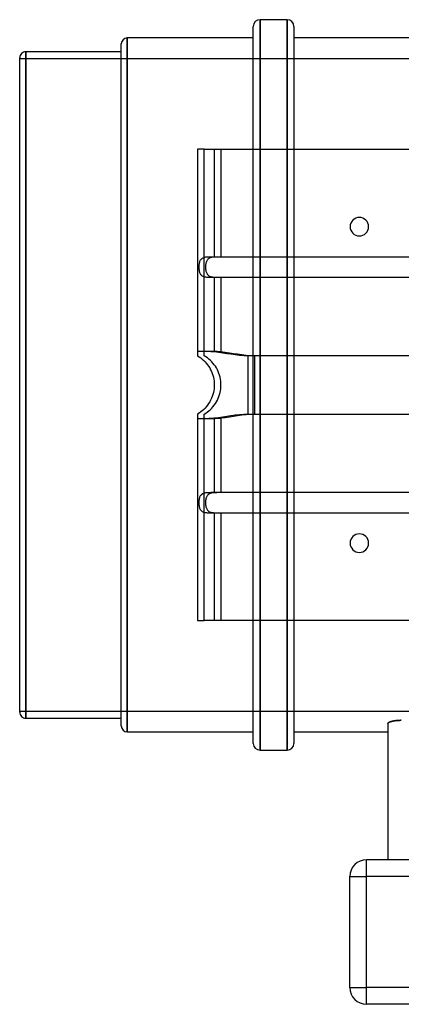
# Model space of a CAD drawing. Header units: millimetres. Extents: x -151 to 151, y -184 to 108.
# Tile 1 of 2: x -151 to -38, y -184 to 108. Entities that reach past the tile are written whole.
import ezdxf

# ---------------------------------------------------------------- set-up
doc = ezdxf.new("R2010")
doc.units = ezdxf.units.MM
doc.layers.add('HIDDEN', color=7, linetype='Continuous')
doc.layers.add('THICK', color=7, linetype='Continuous')

msp = doc.modelspace()

# ---------------------------------------------------------------- linework, layer by layer
at = {"layer": 'HIDDEN'}
for p, q in [((-79.54, 108.5), (-79.54, 0)), ((-71.46, 108.5), (-71.46, 0)), ((-119, 0), (-119, 103.08)), ((-151, 97), (151, 97)), ((-149.2, 0), (-149.2, 99)), ((-96.15, 70), (-98.15, 70)), ((-98.15, 70), (-98.15, 8.66)), ((-98.15, 70), (-98.15, 70)), ((-96.15, 8.66), (-96.15, 70)), ((-96.15, 70), (-91.15, 70)), ((-96.15, 70), (-96.15, 70)), ((-93.15, 70), (-93.15, 38)), ((-91.15, 70), (-91.15, 38)), ((-91.15, 70), (91.15, 70)), ((-97.72, 35.39), (-97.73, 35.13)), ((-97.73, 35.13), (-97.73, 34.87)), ((-97.7, 35.66), (-97.72, 35.39)), ((-97.67, 35.92), (-97.7, 35.66)), ((-97.62, 36.17), (-97.67, 35.92)), ((-97.56, 36.41), (-97.62, 36.17)), ((-97.49, 36.64), (-97.56, 36.41)), ((-97.4, 36.84), (-97.49, 36.64)), ((-97.3, 37.03), (-97.4, 36.84)), ((-97.18, 37.2), (-97.3, 37.03)), ((-97.04, 37.35), (-97.18, 37.2)), ((-96.88, 37.49), (-97.04, 37.35)), ((-96.71, 37.6), (-96.88, 37.49)), ((-96.53, 37.69), (-96.71, 37.6)), ((-96.35, 37.77), (-96.53, 37.69)), ((-96.15, 37.83), (-96.35, 37.77)), ((-95.93, 37.88), (-96.15, 37.83)), ((-95.71, 37.92), (-95.93, 37.88)), ((-95.72, 35.39), (-95.73, 35.13)), ((-95.73, 35.13), (-95.73, 34.87)), ((-95.7, 35.66), (-95.72, 35.39)), ((-95.48, 37.94), (-95.71, 37.92)), ((-95.67, 35.92), (-95.7, 35.66)), ((-95.62, 36.17), (-95.67, 35.92)), ((-95.56, 36.41), (-95.62, 36.17)), ((-95.49, 36.64), (-95.56, 36.41)), ((-95.4, 36.84), (-95.49, 36.64)), ((-95.23, 37.97), (-95.48, 37.94)), ((-95.3, 37.03), (-95.4, 36.84)), ((-95.18, 37.2), (-95.3, 37.03)), ((-94.99, 37.98), (-95.23, 37.97)), ((-95.04, 37.35), (-95.18, 37.2)), ((-94.88, 37.49), (-95.04, 37.35)), ((-94.73, 37.99), (-94.99, 37.98)), ((-94.71, 37.6), (-94.88, 37.49)), ((-94.47, 37.99), (-94.73, 37.99)), ((-94.53, 37.69), (-94.71, 37.6)), ((-94.35, 37.77), (-94.53, 37.69)), ((-94.21, 38), (-94.47, 37.99)), ((-94.15, 37.83), (-94.35, 37.77)), ((-93.94, 38), (-94.21, 38)), ((-93.93, 37.88), (-94.15, 37.83)), ((-93.67, 38), (-93.94, 38)), ((-93.71, 37.92), (-93.93, 37.88)), ((-93.48, 37.94), (-93.71, 37.92)), ((-93.41, 38), (-93.67, 38)), ((-93.23, 37.97), (-93.48, 37.94)), ((-93.15, 38), (-93.41, 38)), ((-92.99, 37.98), (-93.23, 37.97)), ((93.15, 38), (-93.15, 38)), ((-92.73, 37.99), (-92.99, 37.98)), ((-92.47, 37.99), (-92.73, 37.99)), ((-92.21, 38), (-92.47, 37.99)), ((-91.94, 38), (-92.21, 38)), ((-91.67, 38), (-91.94, 38)), ((-91.41, 38), (-91.67, 38)), ((-91.15, 38), (-91.41, 38)), ((91.15, 38), (-91.15, 38)), ((-97.73, 34.87), (-97.72, 34.61)), ((-97.72, 34.61), (-97.7, 34.35)), ((-97.7, 34.35), (-97.67, 34.09)), ((-97.67, 34.09), (-97.62, 33.84)), ((-97.62, 33.84), (-97.56, 33.6)), ((-97.56, 33.6), (-97.49, 33.37)), ((-97.49, 33.37), (-97.4, 33.17)), ((-97.4, 33.17), (-97.3, 32.98)), ((-97.3, 32.98), (-97.19, 32.81)), ((-97.19, 32.81), (-97.05, 32.66)), ((-97.05, 32.66), (-96.9, 32.52)), ((-96.9, 32.52), (-96.72, 32.4)), ((-96.72, 32.4), (-96.54, 32.31)), ((-96.54, 32.31), (-96.35, 32.23)), ((-96.35, 32.23), (-96.15, 32.17)), ((-95.73, 34.87), (-95.72, 34.61)), ((-95.72, 34.61), (-95.7, 34.35)), ((-95.7, 34.35), (-95.67, 34.09)), ((-95.67, 34.09), (-95.62, 33.84)), ((-95.62, 33.84), (-95.56, 33.6)), ((-95.56, 33.6), (-95.49, 33.37)), ((-95.49, 33.37), (-95.4, 33.17)), ((-95.4, 33.17), (-95.3, 32.98)), ((-95.3, 32.98), (-95.19, 32.81)), ((-95.19, 32.81), (-95.05, 32.66)), ((-95.05, 32.66), (-94.9, 32.52)), ((-94.9, 32.52), (-94.72, 32.4)), ((-94.72, 32.4), (-94.54, 32.31)), ((-94.54, 32.31), (-94.35, 32.23)), ((-94.35, 32.23), (-94.15, 32.17)), ((-96.15, 32.17), (-95.94, 32.12)), ((-95.94, 32.12), (-95.72, 32.09)), ((-95.72, 32.09), (-95.48, 32.06)), ((-95.48, 32.06), (-95.24, 32.04)), ((-95.24, 32.04), (-94.99, 32.02)), ((-94.99, 32.02), (-94.73, 32.01)), ((-94.73, 32.01), (-94.47, 32.01)), ((-94.47, 32.01), (-94.21, 32)), ((-94.21, 32), (-93.94, 32)), ((-94.15, 32.17), (-93.94, 32.12)), ((-93.94, 32.12), (-93.72, 32.09)), ((-93.94, 32), (-93.68, 32)), ((-93.72, 32.09), (-93.48, 32.06)), ((-93.68, 32), (-93.41, 32)), ((-93.48, 32.06), (-93.24, 32.04)), ((-93.41, 32), (-93.15, 32)), ((-93.24, 32.04), (-92.99, 32.02)), ((-93.15, 32), (93.15, 32)), ((-93.15, 32), (-93.15, 9.8)), ((-92.99, 32.02), (-92.73, 32.01)), ((-92.73, 32.01), (-92.47, 32.01)), ((-92.47, 32.01), (-92.21, 32)), ((-92.21, 32), (-91.94, 32)), ((-91.94, 32), (-91.68, 32)), ((-91.68, 32), (-91.41, 32)), ((-91.41, 32), (-91.15, 32)), ((-91.15, 32), (91.15, 32)), ((-91.15, 32), (-91.15, 9.8)), ((-98.14, 9.83), (-98.15, 9.8)), ((-98.13, 9.85), (-98.14, 9.83)), ((-98.1, 9.87), (-98.13, 9.85)), ((-98.07, 9.88), (-98.1, 9.87)), ((-98.02, 9.9), (-98.07, 9.88)), ((-97.97, 9.91), (-98.02, 9.9)), ((-97.91, 9.92), (-97.97, 9.91)), ((-97.83, 9.93), (-97.91, 9.92)), ((-97.75, 9.94), (-97.83, 9.93)), ((-97.65, 9.94), (-97.75, 9.94)), ((-97.55, 9.95), (-97.65, 9.94)), ((-97.44, 9.95), (-97.55, 9.95)), ((-97.32, 9.96), (-97.44, 9.95)), ((-97.19, 9.96), (-97.32, 9.96)), ((-97.06, 9.96), (-97.19, 9.96)), ((-96.91, 9.96), (-97.06, 9.96)), ((-96.76, 9.96), (-96.91, 9.96)), ((-96.6, 9.96), (-96.76, 9.96)), ((-96.44, 9.96), (-96.6, 9.96)), ((-96.26, 9.96), (-96.44, 9.96)), ((-96.09, 9.96), (-96.26, 9.96)), ((-96.14, 9.83), (-96.15, 9.8)), ((-96.13, 9.85), (-96.14, 9.83)), ((-96.1, 9.87), (-96.13, 9.85)), ((-96.07, 9.88), (-96.1, 9.87)), ((-95.9, 9.96), (-96.09, 9.96)), ((-96.02, 9.9), (-96.07, 9.88)), ((-95.97, 9.91), (-96.02, 9.9)), ((-95.91, 9.92), (-95.97, 9.91)), ((-95.83, 9.93), (-95.91, 9.92)), ((-95.71, 9.95), (-95.9, 9.96)), ((-95.75, 9.94), (-95.83, 9.93)), ((-95.65, 9.94), (-95.75, 9.94)), ((-95.52, 9.95), (-95.71, 9.95)), ((-95.55, 9.95), (-95.65, 9.94)), ((-95.44, 9.95), (-95.55, 9.95)), ((-95.32, 9.94), (-95.52, 9.95)), ((-95.32, 9.96), (-95.44, 9.95)), ((-95.19, 9.96), (-95.32, 9.96)), ((-95.11, 9.94), (-95.32, 9.94)), ((-95.06, 9.96), (-95.19, 9.96)), ((-94.9, 9.93), (-95.11, 9.94)), ((-94.91, 9.96), (-95.06, 9.96)), ((-94.76, 9.96), (-94.91, 9.96)), ((-94.69, 9.92), (-94.9, 9.93)), ((-94.6, 9.96), (-94.76, 9.96)), ((-94.48, 9.91), (-94.69, 9.92)), ((-94.44, 9.96), (-94.6, 9.96)), ((-94.26, 9.9), (-94.48, 9.91)), ((-94.26, 9.96), (-94.44, 9.96)), ((-94.09, 9.96), (-94.26, 9.96)), ((-94.04, 9.88), (-94.26, 9.9)), ((-93.9, 9.96), (-94.09, 9.96)), ((-93.82, 9.87), (-94.04, 9.88)), ((-93.71, 9.95), (-93.9, 9.96)), ((-93.6, 9.85), (-93.82, 9.87)), ((-93.52, 9.95), (-93.71, 9.95)), ((-93.37, 9.83), (-93.6, 9.85)), ((-93.32, 9.94), (-93.52, 9.95)), ((-93.15, 9.8), (-93.37, 9.83)), ((-93.11, 9.94), (-93.32, 9.94)), ((-91.87, 9.64), (-93.15, 9.8)), ((-92.9, 9.93), (-93.11, 9.94)), ((-92.69, 9.92), (-92.9, 9.93)), ((-92.48, 9.91), (-92.69, 9.92)), ((-92.26, 9.9), (-92.48, 9.91)), ((-92.04, 9.88), (-92.26, 9.9)), ((-91.82, 9.87), (-92.04, 9.88)), ((-90.64, 9.46), (-91.87, 9.64)), ((-91.6, 9.85), (-91.82, 9.87)), ((-91.37, 9.83), (-91.6, 9.85)), ((-91.15, 9.8), (-91.37, 9.83)), ((-89.87, 9.64), (-91.15, 9.8)), ((-89.44, 9.28), (-90.64, 9.46)), ((-88.64, 9.46), (-89.87, 9.64)), ((-88.19, 9.09), (-89.44, 9.28)), ((-87.44, 9.28), (-88.64, 9.46)), ((-86.91, 8.91), (-88.19, 9.09)), ((-86.19, 9.09), (-87.44, 9.28)), ((-85.62, 8.77), (-86.91, 8.91)), ((-84.91, 8.91), (-86.19, 9.09)), ((-83.62, 8.77), (-84.91, 8.91)), ((-98.15, 8.66), (-97.65, 8.35)), ((-98.15, 8.66), (-98.15, 8.66)), ((-97.65, 8.35), (-97.17, 8.02)), ((-97.17, 8.02), (-96.72, 7.66)), ((-96.72, 7.66), (-96.29, 7.28)), ((-96.29, 7.28), (-95.89, 6.88)), ((-95.65, 8.35), (-96.15, 8.66)), ((-96.15, 8.66), (-96.15, 8.66)), ((-95.89, 6.88), (-95.52, 6.46)), ((-95.17, 8.02), (-95.65, 8.35)), ((-95.52, 6.46), (-95.16, 6.01)), ((-94.72, 7.66), (-95.17, 8.02)), ((-95.16, 6.01), (-94.82, 5.53)), ((-94.29, 7.28), (-94.72, 7.66)), ((-93.89, 6.88), (-94.29, 7.28)), ((-93.52, 6.46), (-93.89, 6.88)), ((-93.16, 6.01), (-93.52, 6.46)), ((-92.82, 5.53), (-93.16, 6.01)), ((-84.36, 8.69), (-85.62, 8.77)), ((-83.15, 8.66), (-84.36, 8.69)), ((-82.36, 8.69), (-83.62, 8.77)), ((83.15, 8.66), (-83.15, 8.66)), ((-83.15, 8.66), (-83.15, 0)), ((-81.15, 8.66), (-82.36, 8.69)), ((81.15, 8.66), (-81.15, 8.66)), ((-81.15, 8.66), (-81.15, 0)), ((-94.82, 5.53), (-94.51, 5.03)), ((-94.51, 5.03), (-94.22, 4.51)), ((-94.22, 4.51), (-93.97, 3.97)), ((-93.97, 3.97), (-93.75, 3.42)), ((-93.75, 3.42), (-93.57, 2.86)), ((-92.51, 5.03), (-92.82, 5.53)), ((-92.22, 4.51), (-92.51, 5.03)), ((-91.97, 3.97), (-92.22, 4.51)), ((-91.75, 3.42), (-91.97, 3.97)), ((-91.57, 2.86), (-91.75, 3.42)), ((-93.57, 2.86), (-93.42, 2.29)), ((-93.42, 2.29), (-93.3, 1.71)), ((-93.3, 1.71), (-93.21, 1.14)), ((-93.21, 1.14), (-93.17, 0.56)), ((-93.17, 0.56), (-93.15, 0)), ((-91.42, 2.29), (-91.57, 2.86)), ((-91.3, 1.71), (-91.42, 2.29)), ((-91.21, 1.14), (-91.3, 1.71)), ((-91.17, 0.56), (-91.21, 1.14)), ((-91.15, 0), (-91.17, 0.56)), ((-149.2, -99), (-149.2, 0)), ((-119, -103.08), (-119, 0)), ((-93.57, -2.86), (-93.75, -3.42)), ((-93.42, -2.29), (-93.57, -2.86)), ((-93.3, -1.71), (-93.42, -2.29)), ((-93.21, -1.14), (-93.3, -1.71)), ((-93.17, -0.56), (-93.21, -1.14)), ((-93.15, 0), (-93.17, -0.56)), ((-91.75, -3.42), (-91.57, -2.86)), ((-91.57, -2.86), (-91.42, -2.29)), ((-91.42, -2.29), (-91.3, -1.71)), ((-91.3, -1.71), (-91.21, -1.14)), ((-91.21, -1.14), (-91.17, -0.56)), ((-91.17, -0.56), (-91.15, 0)), ((-83.15, 0), (-83.15, -8.66)), ((-81.15, 0), (-81.15, -8.66)), ((-79.54, 0), (-79.54, -108.5)), ((-71.46, 0), (-71.46, -108.5)), ((-94.82, -5.53), (-95.16, -6.01)), ((-94.51, -5.03), (-94.82, -5.53)), ((-94.22, -4.51), (-94.51, -5.03)), ((-93.97, -3.97), (-94.22, -4.51)), ((-93.75, -3.42), (-93.97, -3.97)), ((-93.16, -6.01), (-92.82, -5.53)), ((-92.82, -5.53), (-92.51, -5.03)), ((-92.51, -5.03), (-92.22, -4.51)), ((-92.22, -4.51), (-91.97, -3.97)), ((-91.97, -3.97), (-91.75, -3.42)), ((-97.65, -8.35), (-98.15, -8.66)), ((-98.15, -8.66), (-98.15, -70)), ((-98.15, -8.66), (-98.15, -8.66)), ((-97.17, -8.02), (-97.65, -8.35)), ((-96.72, -7.66), (-97.17, -8.02)), ((-96.29, -7.28), (-96.72, -7.66)), ((-95.89, -6.88), (-96.29, -7.28)), ((-96.15, -8.66), (-95.65, -8.35)), ((-96.15, -70), (-96.15, -8.66)), ((-96.15, -8.66), (-96.15, -8.66)), ((-95.52, -6.46), (-95.89, -6.88)), ((-95.65, -8.35), (-95.17, -8.02)), ((-95.16, -6.01), (-95.52, -6.46)), ((-95.17, -8.02), (-94.72, -7.66)), ((-94.72, -7.66), (-94.29, -7.28)), ((-94.29, -7.28), (-93.89, -6.88)), ((-93.89, -6.88), (-93.52, -6.46)), ((-93.52, -6.46), (-93.16, -6.01)), ((-86.91, -8.91), (-85.62, -8.77)), ((-85.62, -8.77), (-84.36, -8.69)), ((-84.91, -8.91), (-83.62, -8.77)), ((-84.36, -8.69), (-83.15, -8.66)), ((-83.62, -8.77), (-82.36, -8.69)), ((-83.15, -8.66), (83.15, -8.66)), ((-82.36, -8.69), (-81.15, -8.66)), ((-81.15, -8.66), (81.15, -8.66)), ((-98.15, -9.8), (-98.14, -9.83)), ((-98.14, -9.83), (-98.13, -9.85)), ((-98.13, -9.85), (-98.11, -9.87)), ((-98.11, -9.87), (-98.07, -9.88)), ((-98.07, -9.88), (-98.03, -9.9)), ((-98.03, -9.9), (-97.97, -9.91)), ((-97.97, -9.91), (-97.91, -9.92)), ((-97.91, -9.92), (-97.83, -9.93)), ((-97.83, -9.93), (-97.75, -9.94)), ((-97.75, -9.94), (-97.66, -9.94)), ((-97.66, -9.94), (-97.55, -9.95)), ((-97.55, -9.95), (-97.44, -9.95)), ((-97.44, -9.95), (-97.32, -9.96)), ((-97.32, -9.96), (-97.2, -9.96)), ((-97.2, -9.96), (-97.06, -9.96)), ((-97.06, -9.96), (-96.92, -9.96)), ((-96.92, -9.96), (-96.77, -9.96)), ((-96.77, -9.96), (-96.61, -9.96)), ((-96.61, -9.96), (-96.44, -9.96)), ((-96.44, -9.96), (-96.27, -9.96)), ((-96.27, -9.96), (-96.09, -9.96)), ((-96.15, -9.8), (-96.14, -9.83)), ((-96.14, -9.83), (-96.13, -9.85)), ((-96.13, -9.85), (-96.11, -9.87)), ((-96.11, -9.87), (-96.07, -9.88)), ((-96.09, -9.96), (-95.91, -9.96)), ((-96.07, -9.88), (-96.03, -9.9)), ((-96.03, -9.9), (-95.97, -9.91)), ((-95.97, -9.91), (-95.91, -9.92)), ((-95.91, -9.92), (-95.83, -9.93)), ((-95.91, -9.96), (-95.72, -9.95)), ((-95.83, -9.93), (-95.75, -9.94)), ((-95.75, -9.94), (-95.66, -9.94)), ((-95.72, -9.95), (-95.52, -9.95)), ((-95.66, -9.94), (-95.55, -9.95)), ((-95.55, -9.95), (-95.44, -9.95)), ((-95.52, -9.95), (-95.32, -9.94)), ((-95.44, -9.95), (-95.32, -9.96)), ((-95.32, -9.94), (-95.12, -9.94)), ((-95.32, -9.96), (-95.2, -9.96)), ((-95.2, -9.96), (-95.06, -9.96)), ((-95.12, -9.94), (-94.91, -9.93)), ((-95.06, -9.96), (-94.92, -9.96)), ((-94.92, -9.96), (-94.77, -9.96)), ((-94.91, -9.93), (-94.69, -9.92)), ((-94.77, -9.96), (-94.61, -9.96)), ((-94.69, -9.92), (-94.48, -9.91)), ((-94.61, -9.96), (-94.44, -9.96)), ((-94.48, -9.91), (-94.26, -9.9)), ((-94.44, -9.96), (-94.27, -9.96)), ((-94.27, -9.96), (-94.09, -9.96)), ((-94.26, -9.9), (-94.04, -9.88)), ((-94.09, -9.96), (-93.91, -9.96)), ((-94.04, -9.88), (-93.82, -9.87)), ((-93.91, -9.96), (-93.72, -9.95)), ((-93.82, -9.87), (-93.6, -9.85)), ((-93.72, -9.95), (-93.52, -9.95)), ((-93.6, -9.85), (-93.37, -9.83)), ((-93.52, -9.95), (-93.32, -9.94)), ((-93.37, -9.83), (-93.15, -9.8)), ((-93.32, -9.94), (-93.12, -9.94)), ((-93.15, -9.8), (-91.87, -9.64)), ((-93.15, -9.8), (-93.15, -32)), ((-93.12, -9.94), (-92.91, -9.93)), ((-92.91, -9.93), (-92.69, -9.92)), ((-92.69, -9.92), (-92.48, -9.91)), ((-92.48, -9.91), (-92.26, -9.9)), ((-92.26, -9.9), (-92.04, -9.88)), ((-92.04, -9.88), (-91.82, -9.87)), ((-91.87, -9.64), (-90.64, -9.46)), ((-91.82, -9.87), (-91.6, -9.85)), ((-91.6, -9.85), (-91.37, -9.83)), ((-91.37, -9.83), (-91.15, -9.8)), ((-91.15, -9.8), (-89.87, -9.64)), ((-91.15, -9.8), (-91.15, -32)), ((-90.64, -9.46), (-89.44, -9.28)), ((-89.87, -9.64), (-88.64, -9.46)), ((-89.44, -9.28), (-88.19, -9.09)), ((-88.64, -9.46), (-87.44, -9.28)), ((-88.19, -9.09), (-86.91, -8.91)), ((-87.44, -9.28), (-86.19, -9.09)), ((-86.19, -9.09), (-84.91, -8.91)), ((-96.15, -32.17), (-96.35, -32.23)), ((-95.93, -32.12), (-96.15, -32.17)), ((-95.71, -32.08), (-95.93, -32.12)), ((-95.48, -32.06), (-95.71, -32.08)), ((-95.23, -32.03), (-95.48, -32.06)), ((-94.99, -32.02), (-95.23, -32.03)), ((-94.73, -32.01), (-94.99, -32.02)), ((-94.47, -32.01), (-94.73, -32.01)), ((-94.21, -32), (-94.47, -32.01)), ((-94.15, -32.17), (-94.35, -32.23)), ((-93.94, -32), (-94.21, -32)), ((-93.93, -32.12), (-94.15, -32.17)), ((-93.67, -32), (-93.94, -32)), ((-93.71, -32.08), (-93.93, -32.12)), ((-93.48, -32.06), (-93.71, -32.08)), ((-93.41, -32), (-93.67, -32)), ((-93.23, -32.03), (-93.48, -32.06)), ((-93.15, -32), (-93.41, -32)), ((-92.99, -32.02), (-93.23, -32.03)), ((93.15, -32), (-93.15, -32)), ((-92.73, -32.01), (-92.99, -32.02)), ((-92.47, -32.01), (-92.73, -32.01)), ((-92.21, -32), (-92.47, -32.01)), ((-91.94, -32), (-92.21, -32)), ((-91.67, -32), (-91.94, -32)), ((-91.41, -32), (-91.67, -32)), ((-91.15, -32), (-91.41, -32)), ((91.15, -32), (-91.15, -32)), ((-97.72, -34.61), (-97.73, -34.87)), ((-97.73, -34.87), (-97.73, -35.13)), ((-97.7, -34.34), (-97.72, -34.61)), ((-97.67, -34.08), (-97.7, -34.34)), ((-97.62, -33.83), (-97.67, -34.08)), ((-97.56, -33.59), (-97.62, -33.83)), ((-97.49, -33.36), (-97.56, -33.59)), ((-97.4, -33.16), (-97.49, -33.36)), ((-97.3, -32.97), (-97.4, -33.16)), ((-97.18, -32.8), (-97.3, -32.97)), ((-97.04, -32.65), (-97.18, -32.8)), ((-96.88, -32.51), (-97.04, -32.65)), ((-96.71, -32.4), (-96.88, -32.51)), ((-96.53, -32.31), (-96.71, -32.4)), ((-96.35, -32.23), (-96.53, -32.31)), ((-95.72, -34.61), (-95.73, -34.87)), ((-95.73, -34.87), (-95.73, -35.13)), ((-95.7, -34.34), (-95.72, -34.61)), ((-95.67, -34.08), (-95.7, -34.34)), ((-95.62, -33.83), (-95.67, -34.08)), ((-95.56, -33.59), (-95.62, -33.83)), ((-95.49, -33.36), (-95.56, -33.59)), ((-95.4, -33.16), (-95.49, -33.36)), ((-95.3, -32.97), (-95.4, -33.16)), ((-95.18, -32.8), (-95.3, -32.97)), ((-95.04, -32.65), (-95.18, -32.8)), ((-94.88, -32.51), (-95.04, -32.65)), ((-94.71, -32.4), (-94.88, -32.51)), ((-94.53, -32.31), (-94.71, -32.4)), ((-94.35, -32.23), (-94.53, -32.31)), ((-97.73, -35.13), (-97.72, -35.39)), ((-97.72, -35.39), (-97.7, -35.66)), ((-97.7, -35.66), (-97.67, -35.92)), ((-97.67, -35.92), (-97.62, -36.17)), ((-97.62, -36.17), (-97.56, -36.41)), ((-97.56, -36.41), (-97.49, -36.64)), ((-97.49, -36.64), (-97.4, -36.84)), ((-97.4, -36.84), (-97.3, -37.03)), ((-97.3, -37.03), (-97.18, -37.2)), ((-97.18, -37.2), (-97.04, -37.35)), ((-97.04, -37.35), (-96.88, -37.49)), ((-96.88, -37.49), (-96.71, -37.6)), ((-96.71, -37.6), (-96.53, -37.69)), ((-96.53, -37.69), (-96.35, -37.77)), ((-96.35, -37.77), (-96.15, -37.83)), ((-96.15, -37.83), (-95.93, -37.88)), ((-95.93, -37.88), (-95.71, -37.92)), ((-95.73, -35.13), (-95.72, -35.39)), ((-95.72, -35.39), (-95.7, -35.66)), ((-95.71, -37.92), (-95.48, -37.94)), ((-95.7, -35.66), (-95.67, -35.92)), ((-95.67, -35.92), (-95.62, -36.17)), ((-95.62, -36.17), (-95.56, -36.41)), ((-95.56, -36.41), (-95.49, -36.64)), ((-95.49, -36.64), (-95.4, -36.84)), ((-95.48, -37.94), (-95.23, -37.97)), ((-95.4, -36.84), (-95.3, -37.03)), ((-95.3, -37.03), (-95.18, -37.2)), ((-95.23, -37.97), (-94.99, -37.98)), ((-95.18, -37.2), (-95.04, -37.35)), ((-95.04, -37.35), (-94.88, -37.49)), ((-94.99, -37.98), (-94.73, -37.99)), ((-94.88, -37.49), (-94.71, -37.6)), ((-94.73, -37.99), (-94.47, -37.99)), ((-94.71, -37.6), (-94.53, -37.69)), ((-94.53, -37.69), (-94.35, -37.77)), ((-94.47, -37.99), (-94.21, -38)), ((-94.35, -37.77), (-94.15, -37.83)), ((-94.21, -38), (-93.94, -38)), ((-94.15, -37.83), (-93.93, -37.88)), ((-93.94, -38), (-93.67, -38)), ((-93.93, -37.88), (-93.71, -37.92)), ((-93.71, -37.92), (-93.48, -37.94)), ((-93.67, -38), (-93.41, -38)), ((-93.48, -37.94), (-93.23, -37.97)), ((-93.41, -38), (-93.15, -38)), ((-93.23, -37.97), (-92.99, -37.98)), ((-93.15, -38), (93.15, -38)), ((-93.15, -38), (-93.15, -70)), ((-92.99, -37.98), (-92.73, -37.99)), ((-92.73, -37.99), (-92.47, -37.99)), ((-92.47, -37.99), (-92.21, -38)), ((-92.21, -38), (-91.94, -38)), ((-91.94, -38), (-91.67, -38)), ((-91.67, -38), (-91.41, -38)), ((-91.41, -38), (-91.15, -38)), ((-91.15, -38), (-91.15, -70)), ((-91.15, -38), (91.15, -38)), ((-98.15, -70), (-96.15, -70)), ((-98.15, -70), (-98.15, -70)), ((-96.15, -70), (-96.15, -70)), ((-91.15, -70), (-96.15, -70)), ((91.15, -70), (-91.15, -70)), ((151, -97), (-151, -97)), ((-41.52, -100.56), (-41.53, -100.61)), ((-41.5, -100.5), (-41.52, -100.56)), ((-41.47, -100.45), (-41.5, -100.5)), ((-41.42, -100.4), (-41.47, -100.45)), ((-41.36, -100.35), (-41.42, -100.4)), ((-41.29, -100.3), (-41.36, -100.35)), ((-41.2, -100.24), (-41.29, -100.3)), ((-41.11, -100.19), (-41.2, -100.24)), ((-40.99, -100.14), (-41.11, -100.19)), ((-40.87, -100.09), (-40.99, -100.14)), ((-40.74, -100.05), (-40.87, -100.09)), ((-40.6, -100), (-40.74, -100.05)), ((-40.45, -99.96), (-40.6, -100)), ((-40.29, -99.92), (-40.45, -99.96)), ((-40.12, -99.88), (-40.29, -99.92)), ((-39.94, -99.84), (-40.12, -99.88)), ((-39.75, -99.81), (-39.94, -99.84)), ((-39.55, -99.77), (-39.75, -99.81)), ((-39.34, -99.75), (-39.55, -99.77)), ((-39.13, -99.72), (-39.34, -99.75)), ((-38.91, -99.7), (-39.13, -99.72)), ((-38.68, -99.68), (-38.91, -99.7)), ((-38.45, -99.66), (-38.68, -99.68)), ((-38.22, -99.65), (-38.45, -99.66)), ((-37.98, -99.64), (-38.22, -99.65)), ((-37.75, -99.63), (-37.98, -99.64)), ((-37.53, -99.63), (-37.75, -99.63)), ((-47.85, -141.05), (-47.85, -141.05)), ((-47.85, -146.05), (-47.85, -141.05)), ((-41.53, -141.05), (-41.53, -141.05)), ((-52.85, -146.05), (-47.85, -146.05)), ((-52.85, -146.05), (-52.85, -146.05)), ((-47.85, -179), (-47.85, -146.05)), ((47.85, -146.05), (-47.85, -146.05)), ((-52.85, -179), (-47.85, -179)), ((-52.85, -179), (-52.85, -179)), ((47.85, -179), (-47.85, -179)), ((-47.85, -184), (-47.85, -179)), ((-47.85, -184), (-47.85, -184))]:
    msp.add_line(p, q, dxfattribs=at)
for centre, start, end in [((-50, 47), 0, 180), ((-50, 47), 180, 0), ((-50, -47), 0, 180), ((-50, -47), 180, 0)]:
    msp.add_arc(centre, 2.75, start, end, dxfattribs=at)
at = {"layer": 'THICK'}
for p, q in [((-71.46, 108.5), (-79.54, 108.5)), ((-79.54, -108.5), (-79.54, 108.5)), ((-71.46, -108.5), (-71.46, 108.5)), ((-81.54, -106.5), (-81.54, 106.5)), ((-69.46, 106.5), (-69.46, -106.5)), ((-81.54, 103.08), (-119, 103.08)), ((-119, 103.08), (-119, -103.08)), ((69.46, 103.08), (-69.46, 103.08)), ((-120.8, -101.28), (-120.8, 101.28)), ((-151, -97.2), (-151, 97.2)), ((-120.8, 99), (-149.2, 99)), ((-149.2, 99), (-149.2, -99)), ((-149.2, -99), (-120.8, -99)), ((-41.53, -100.61), (-41.52, -100.57)), ((-41.53, -100.61), (-41.53, -141.05)), ((-41.52, -100.57), (-41.51, -100.53)), ((-41.51, -100.53), (-41.49, -100.49)), ((-41.49, -100.49), (-41.46, -100.44)), ((-41.46, -100.44), (-41.42, -100.4)), ((-41.42, -100.4), (-41.38, -100.36)), ((-41.38, -100.36), (-41.32, -100.32)), ((-41.32, -100.32), (-41.26, -100.28)), ((-41.26, -100.28), (-41.19, -100.24)), ((-41.19, -100.24), (-41.11, -100.19)), ((-41.11, -100.19), (-41.02, -100.15)), ((-41.02, -100.15), (-40.93, -100.12)), ((-40.93, -100.12), (-40.83, -100.08)), ((-40.83, -100.08), (-40.72, -100.04)), ((-40.72, -100.04), (-40.61, -100)), ((-40.61, -100), (-40.49, -99.97)), ((-40.49, -99.97), (-40.37, -99.94)), ((-40.37, -99.94), (-40.24, -99.91)), ((-40.24, -99.91), (-40.11, -99.88)), ((-40.11, -99.88), (-39.96, -99.85)), ((-39.96, -99.85), (-39.81, -99.82)), ((-39.81, -99.82), (-39.66, -99.79)), ((-39.66, -99.79), (-39.5, -99.77)), ((-39.5, -99.77), (-39.33, -99.74)), ((-39.33, -99.74), (-39.16, -99.72)), ((-39.16, -99.72), (-38.98, -99.7)), ((-38.98, -99.7), (-38.81, -99.69)), ((-38.81, -99.69), (-38.63, -99.67)), ((-38.63, -99.67), (-38.44, -99.66)), ((-38.44, -99.66), (-38.26, -99.65)), ((-38.26, -99.65), (-38.07, -99.64)), ((-38.07, -99.64), (-37.89, -99.63)), ((-37.89, -99.63), (-37.71, -99.63)), ((-37.71, -99.63), (-37.53, -99.63)), ((-119, -103.08), (-81.54, -103.08)), ((-69.46, -103.08), (-41.53, -103.08)), ((-79.54, -108.5), (-71.46, -108.5)), ((47.85, -141.05), (-47.85, -141.05)), ((-47.85, -146.05), (-47.85, -141.05)), ((-52.85, -179), (-52.85, -146.05)), ((-52.85, -146.05), (-47.85, -146.05)), ((-47.85, -179), (-47.85, -146.05)), ((47.85, -146.05), (-47.85, -146.05)), ((-52.85, -179), (-47.85, -179)), ((-47.85, -184), (-47.85, -179)), ((47.85, -179), (-47.85, -179)), ((47.85, -184), (-47.85, -184))]:
    msp.add_line(p, q, dxfattribs=at)
for centre, radius, start, end in [((-79.54, 106.5), 2, 90, 180), ((-71.46, 106.5), 2, 0, 90), ((-119, 101.28), 1.8, 90, 180), ((-149.2, 97.2), 1.8, 89.9999, 180.0001), ((-149.2, -97.2), 1.8, 179.9999, 270.0001), ((-119, -101.28), 1.8, 180, 270), ((-79.54, -106.5), 2, 180, 270), ((-71.46, -106.5), 2, 270, 0), ((-47.85, -146.05), 5, 90, 180), ((-47.85, -179), 5, 180, 270)]:
    msp.add_arc(centre, radius, start, end, dxfattribs=at)

doc.saveas('drawing.dxf')
